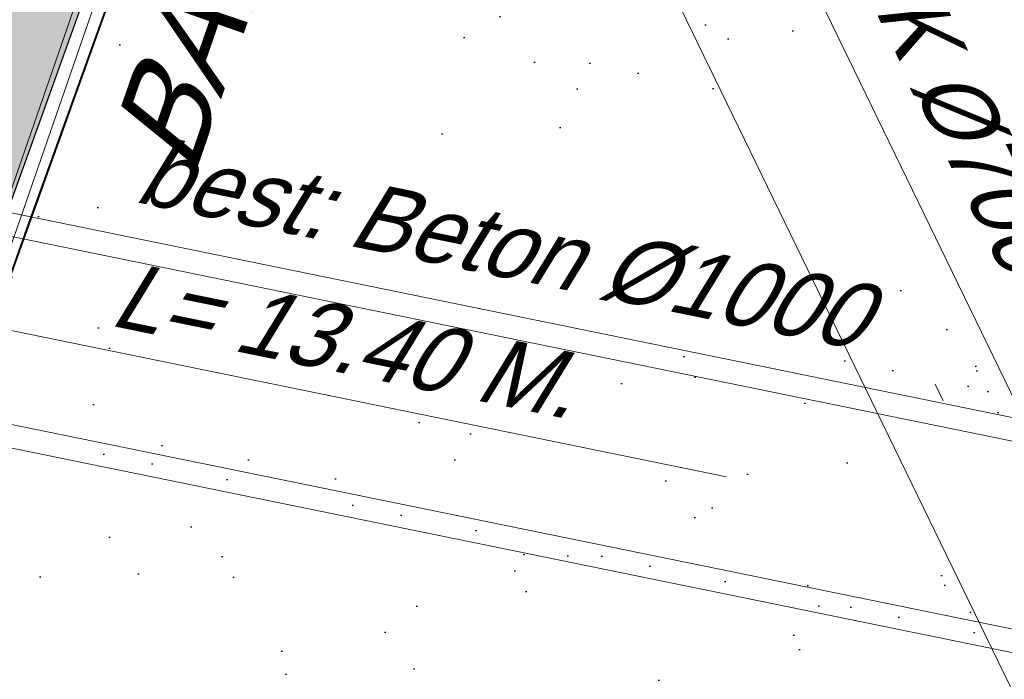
# Model space of a CAD drawing. Header units: metres. Extents: x 128615 to 129083, y 455669 to 456034.
# Tile 134 of 158: x 128840.41 to 128845.75, y 455858.65 to 455862.23. Entities that reach past the tile are written whole.
import ezdxf

# ---------------------------------------------------------------- set-up
doc = ezdxf.new("R2010")
doc.units = ezdxf.units.M
doc.linetypes.add('RI-AWZI_PROCESLEIDING', pattern=[18.450000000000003, 6, -1.8, 1.75, -1.8, 1.75, -1.8, 1.75, -1.8])
doc.linetypes.add('RI-AWZI_SLIBLEIDING', pattern=[11, 5, -3, 0, -3])
for name, color, linetype, lineweight in [('B-CO-BC-BETONVORM-G', 50, 'Continuous', 18), ('B-WE-OG-HOOGTELIJN-G', 7, 'Continuous', 18), ('B-XX-GR-HAAG-G', 90, 'GR-HAAG1', 13), ('B-XX-RI-AWZI_PROCESLEIDING-G', 30, 'RI-AWZI_PROCESLEIDING', 18), ('B-XX-RI-AWZI_SLIBLEIDING-G', 40, 'RI-AWZI_SLIBLEIDING', 18), ('B-XX-RI-AWZI_SLIBLEIDING-T25_HDSR', 7, 'Continuous', 35), ('B-XX-VH-BESTRATING-V', 1, 'Continuous', 18), ('B-XX-VH-VERHARDING-V', 1, 'Continuous', 18)]:
    doc.layers.add(name, color=color, linetype=linetype, lineweight=lineweight)
for name, color, linetype in [('B-XX-GR-GRAS-G', 90, 'Continuous'), ('B-XX-GR-KRUIDEN-G', 98, 'Continuous'), ('B-XX-RI-AWZI_PROCESLEIDING-T25_HDSR', 7, 'Continuous'), ('B-XX-VH-KANTVERHARDING-G', 60, 'Continuous')]:
    doc.layers.add(name, color=color, linetype=linetype)
doc.styles.add('TAUW-ISOCP', font='tcb_isocp.shx')
doc.styles.add('tcb_isocp', font='tcb_isocp.shx')
doc.linetypes.add('GR-HAAG1', pattern='A,6,[176,NLCS.SHX,S=0.125,R=0,X=0,Y=0],-2', length=8)

msp = doc.modelspace()

# ---------------------------------------------------------------- hatches: boundary and pattern name
at = {"layer": 'B-XX-GR-GRAS-G'}
h = msp.add_hatch(dxfattribs=at)
h.set_pattern_fill('CROSS', color=256, scale=0.09999999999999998, angle=-116.5632943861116, style=0)
h.set_pattern_definition([(340.9065815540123, (128738.9979208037, 455858.1422880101), (0.8077808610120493, 0.3923519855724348), [0.3174999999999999, -0.9525]), (70.90658155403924, (128739.0960088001, 455857.9403427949), (-0.3923519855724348, 0.8077808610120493), [0.3174999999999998, -0.9524999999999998])])
h.paths.add_polyline_path([(128845.8675353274, 455784.6485665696), (128847.5685110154, 455784.0597697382), (128847.7647766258, 455784.6267616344), (128846.0638009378, 455785.2155584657)])
h.paths.add_polyline_path([(128967.1055860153, 455860.4144094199), (128969.4210054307, 455866.8918425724), (128880.9006920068, 455904.409712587), (128810.0577815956, 455927.1027515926), (128808.0815679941, 455921.3936663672), (128811.5859768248, 455919.9881814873), (128842.9440111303, 455909.6012506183), (128874.3253125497, 455899.2845629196), (128897.3942134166, 455890.0887698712), (128932.249899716, 455875.2515896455), (128958.9784740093, 455863.874893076)])
edge = h.paths.add_edge_path()
edge.add_line((128984.0843231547, 455804.1850891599), (128953.5143684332, 455822.3927003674))
edge.add_line((128953.5143684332, 455822.3927003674), (128931.0817976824, 455759.6371250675))
edge.add_line((128931.0817976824, 455759.6371250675), (128923.691293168, 455762.2048782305))
edge.add_line((128923.691293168, 455762.2048782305), (128914.0269830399, 455765.5502024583))
edge.add_line((128914.0269830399, 455765.5502024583), (128897.845598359, 455770.6508317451))
edge.add_line((128897.845598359, 455770.6508317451), (128884.7246261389, 455774.2573768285))
edge.add_line((128884.7246261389, 455774.2573768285), (128872.548293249, 455777.8537726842))
edge.add_line((128872.548293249, 455777.8537726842), (128866.079626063, 455781.0475949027))
edge.add_line((128866.079626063, 455781.0475949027), (128866.0212588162, 455781.0678178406))
edge.add_line((128866.0212588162, 455781.0678178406), (128863.5642032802, 455773.7248399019))
edge.add_line((128863.5642032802, 455773.7248399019), (128871.5285838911, 455771.3053608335))
edge.add_line((128871.5285838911, 455771.3053608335), (128871.6722959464, 455771.410655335))
edge.add_arc((128873.3846396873, 455770.369334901), 2.004113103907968, 78.24944847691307, 148.6951358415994, ccw=False)
edge.add_line((128873.7927796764, 455772.3314488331), (128875.0821999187, 455772.0165345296))
edge.add_line((128875.0821999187, 455772.0165345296), (128927.2955738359, 455757.61301808))
edge.add_line((128927.2955738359, 455757.61301808), (128956.895554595, 455749.1705929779))
edge.add_line((128956.895554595, 455749.1705929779), (128984.0843231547, 455804.1850891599))
h = msp.add_hatch(dxfattribs=at)
h.set_pattern_fill('AR-SAND', color=256, scale=0.01999999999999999, angle=-116.5632943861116, style=0)
h.set_pattern_definition([(18.40658155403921, (128738.9979208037, 455858.1422880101), (0.2899431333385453, 0.935445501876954), [0, -0.7721600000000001, 0, -0.8636, 0, -0.8255]), (348.4065815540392, (128738.9979208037, 455858.1422880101), (1.318547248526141, 1.060693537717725), [0, -0.4165599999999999, 0, -0.6959599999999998, 0, -0.2666999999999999]), (308.4065815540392, (128738.4074554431, 455858.3466790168), (1.495894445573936, -0.5147657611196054), [0, -0.2539999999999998, 0, -0.9143999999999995, 0, -1.193799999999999]), (298.4065815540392, (128738.4074554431, 455858.3466790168), (1.588945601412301, -0.07820251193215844), [0, -0.1269999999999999, 0, -0.5994399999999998, 0, -0.6857999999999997])])
h.paths.add_polyline_path([(128848.284012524, 455860.8971291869), (128848.6251543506, 455861.1059885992), (128848.9384434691, 455860.5942758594), (128848.5973016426, 455860.3854164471)], flags=16)
h.paths.add_polyline_path([(128837.9932075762, 455856.9698232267), (128850.6606054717, 455852.5849729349), (128852.2488995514, 455857.0453477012, -0.0566628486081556), (128849.2765457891, 455860.8012743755), (128848.9384434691, 455860.5942758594), (128848.6251543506, 455861.1059885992), (128848.9669735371, 455861.315262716, -0.1306886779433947), (128846.0810004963, 455871.8227441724), (128842.5265956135, 455873.0597063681), (128840.8310114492, 455868.4634109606, -0.1862601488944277), (128842.0372406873, 455867.4382816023, -0.2138181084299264), (128842.158678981, 455865.8599495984), (128840.099627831, 455860.1214138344), (128839.1961826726, 455860.4450990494)])
at = {"layer": 'B-XX-GR-HAAG-G'}
h = msp.add_hatch(dxfattribs=at)
h.set_pattern_fill('ANGLE', color=256, scale=0.03999999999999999, angle=-19.09341844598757, style=0)
h.set_pattern_definition([(78.37645749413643, (128738.9979208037, 455858.1422880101), (-0.2736702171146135, 0.05629362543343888), [0.2032, -0.07619999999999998]), (168.3764574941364, (128738.9979208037, 455858.1422880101), (-0.0562936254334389, -0.2736702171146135), [0.2031999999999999, -0.07619999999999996])])
edge = h.paths.add_edge_path()
edge.add_line((128824.0560011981, 455861.2439628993), (128824.3251972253, 455861.9975444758))
edge.add_line((128824.3251972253, 455861.9975444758), (128807.412816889, 455867.9094233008))
edge.add_line((128807.412816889, 455867.9094233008), (128807.5844640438, 455867.0019485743))
edge.add_line((128807.5844640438, 455867.0019485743), (128824.0565718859, 455861.2437634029))
edge.add_line((128911.0524530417, 455830.6925610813), (128923.8730139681, 455826.2243651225))
edge.add_line((128923.8730139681, 455826.2243651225), (128926.9522502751, 455825.1512758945))
edge.add_line((128926.9522502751, 455825.1512758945), (128927.2239480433, 455825.9444302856))
edge.add_line((128927.2239480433, 455825.9444302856), (128912.031396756, 455831.2301135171))
edge.add_line((128912.031396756, 455831.2301135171), (128911.0523500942, 455830.6922639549))
at = {"layer": 'B-XX-GR-KRUIDEN-G'}
h = msp.add_hatch(dxfattribs=at)
h.set_pattern_fill('SWAMP', color=256, scale=0.2, angle=-116.5632943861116, style=0)
h.set_pattern_definition([(340.9065815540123, (128738.9979208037, 455858.1422880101), (3.839350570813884, 3.326515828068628), [0.6349999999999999, -4.444999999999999]), (70.90658155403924, (128739.2979540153, 455858.0384307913), (-0.9611808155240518, 4.988231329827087), [0.3174999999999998, -8.481319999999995]), (70.90658155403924, (128739.3729632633, 455858.0124661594), (-0.9611808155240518, 4.988231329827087), [0.2539999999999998, -8.544819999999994]), (70.90658155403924, (128739.2229447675, 455858.0643954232), (-0.9611808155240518, 4.988231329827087), [0.2539999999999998, -8.544819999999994]), (40.90658155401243, (128739.4479706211, 455857.9865021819), (-0.9611719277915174, 4.988233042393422), [0.2032, -4.876799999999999]), (100.9065815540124, (128739.1479374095, 455858.0903594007), (-4.8005224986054, 1.661717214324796), [0.2032, -4.8768])])
edge = h.paths.add_edge_path()
edge.add_line((128948.4118116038, 455833.4579504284), (128948.6455033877, 455826.0782791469))
edge.add_line((128948.6455033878, 455826.0782791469), (128943.9095911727, 455812.3966981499))
edge.add_line((128943.9095911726, 455812.3966981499), (128941.3888850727, 455813.2785094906))
edge.add_line((128941.3888850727, 455813.2785094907), (128942.1339618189, 455815.4309623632))
edge.add_arc((128932.745274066, 455818.888458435), 10.00508554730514, -20.21683048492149, 71.17534409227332)
edge.add_line((128935.9736453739, 455828.358376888), (128892.1860483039, 455843.579290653))
edge.add_arc((128893.6952972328, 455847.9211051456), 4.596649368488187, -157.04283936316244, -109.16785423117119, ccw=False)
edge.add_arc((128894.4307678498, 455848.232645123), 5.395382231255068, 162.5112662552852, 202.9571606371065, ccw=False)
edge.add_line((128889.2847814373, 455849.8540560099), (128901.8557516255, 455885.6735668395))
edge.add_line((128901.8557516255, 455885.6735668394), (128887.2242848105, 455890.7225570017))
edge.add_line((128887.2242848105, 455890.7225570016), (128887.1817624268, 455890.5997140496))
edge.add_line((128887.1817624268, 455890.5997140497), (128874.5146120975, 455895.1035688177))
edge.add_line((128874.5146120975, 455895.1035688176), (128873.5283828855, 455892.2544503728))
edge.add_arc((128867.280722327, 455871.995513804), 21.20041917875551, 72.86074229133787, 176.4358647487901)
edge.add_line((128846.121308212, 455873.313454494), (128835.0103701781, 455877.1887525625))
edge.add_arc((128817.5916042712, 455889.2204382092), 21.17014088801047, -34.63404912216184, -24.22743715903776)
edge.add_line((128836.8971577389, 455880.5330640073), (128837.0847450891, 455880.5150973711))
edge.add_line((128837.0847450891, 455880.5150973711), (128838.2442237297, 455883.7950644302))
edge.add_line((128838.2442237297, 455883.7950644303), (128838.0851409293, 455883.9110295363))
edge.add_arc((128817.5916042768, 455889.2204382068), 21.17014088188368, -14.52468191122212, 21.05836036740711)
edge.add_line((128837.3478955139, 455896.8272655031), (128838.4437976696, 455897.45125095))
edge.add_line((128838.4437976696, 455897.45125095), (128836.9196742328, 455900.519436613))
edge.add_line((128836.9196742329, 455900.519436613), (128835.8290882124, 455899.9707426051))
edge.add_arc((128817.5916042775, 455889.2204382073), 21.17014088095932, 30.51773535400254, 65.7725628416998)
edge.add_line((128826.2789784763, 455908.5259916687), (128826.2969451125, 455908.713579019))
edge.add_line((128826.2969451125, 455908.7135790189), (128823.0169780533, 455909.8730576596))
edge.add_line((128823.0169780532, 455909.8730576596), (128822.9010129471, 455909.7139748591))
edge.add_arc((128817.591604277, 455889.2204382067), 21.17014088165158, 75.47531808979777, 155.5873596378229)
edge.add_line((128798.3142327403, 455897.9701702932), (128798.1176121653, 455897.9799474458))
edge.add_line((128798.1176121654, 455897.9799474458), (128797.7211869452, 455896.8585281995))
edge.add_line((128797.7211869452, 455896.8585281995), (128793.8072384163, 455898.2133509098))
edge.add_arc((128775.6531717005, 455909.0573338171), 21.14620778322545, -30.85117203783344, -24.45064201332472)
edge.add_line((128794.9029489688, 455900.3047239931), (128795.4902118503, 455900.2458409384))
edge.add_line((128795.4902118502, 455900.2458409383), (128796.7020683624, 455903.7467742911))
edge.add_line((128796.7020683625, 455903.746774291), (128796.1976420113, 455904.0486570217))
edge.add_arc((128775.6531716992, 455909.057333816), 21.14620778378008, -13.70124981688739, 21.18853243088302)
edge.add_line((128795.3698146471, 455916.7003760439), (128797.9082227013, 455917.9559061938))
edge.add_line((128797.9082227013, 455917.9559061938), (128796.4067381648, 455921.1222890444))
edge.add_line((128796.4067381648, 455921.1222890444), (128793.8362756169, 455919.8525566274))
edge.add_arc((128775.6531717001, 455909.0573338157), 21.1462077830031, 30.69740409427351, 65.54935799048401)
edge.add_line((128784.4057815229, 455928.3071110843), (128784.4646645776, 455928.8943739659))
edge.add_line((128784.4646645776, 455928.8943739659), (128780.9637312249, 455930.1062304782))
edge.add_line((128780.9637312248, 455930.1062304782), (128780.6618484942, 455929.6018041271))
edge.add_arc((128775.6531717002, 455909.0573338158), 21.14620778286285, 76.298750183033, 155.5095457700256)
edge.add_line((128756.4094808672, 455917.8233173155), (128755.8262168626, 455917.8979581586))
edge.add_line((128755.8262168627, 455917.8979581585), (128754.6142224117, 455914.3971073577))
edge.add_line((128754.6142224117, 455914.3971073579), (128755.1121866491, 455914.0802848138))
edge.add_arc((128775.6531716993, 455909.057333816), 21.1462077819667, 166.2589379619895, 191.7043835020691)
edge.add_line((128754.9466508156, 455904.7675673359), (128751.1985842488, 455903.6584638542))
edge.add_line((128751.1985842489, 455903.6584638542), (128751.1173775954, 455903.9197317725))
edge.add_line((128751.1173775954, 455903.9197317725), (128741.4969709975, 455907.2999279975))
edge.add_line((128741.4969709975, 455907.2999279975), (128757.0495062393, 455938.2990116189))
edge.add_line((128757.0495062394, 455938.2990116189), (128795.963293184, 455925.5684809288))
edge.add_line((128795.963293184, 455925.5684809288), (128808.0815679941, 455921.3936663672))
edge.add_line((128808.0815679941, 455921.3936663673), (128811.5859768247, 455919.9881814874))
edge.add_line((128811.5859768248, 455919.9881814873), (128842.9440111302, 455909.6012506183))
edge.add_line((128842.9440111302, 455909.6012506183), (128874.3253125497, 455899.2845629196))
edge.add_line((128874.3253125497, 455899.2845629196), (128897.3942134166, 455890.0887698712))
edge.add_line((128897.3942134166, 455890.0887698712), (128932.249899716, 455875.2515896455))
edge.add_line((128932.249899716, 455875.2515896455), (128958.9784740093, 455863.874893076))
edge.add_line((128958.9784740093, 455863.8748930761), (128948.4118116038, 455833.4579504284))
h.paths.add_polyline_path([(128845.694092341, 455904.4570519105), (128848.0856081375, 455905.5477301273), (128849.2310223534, 455903.2376735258), (128848.6444501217, 455901.5319182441), (128846.8291906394, 455902.1678003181)], flags=16)
at = {"layer": 'B-XX-VH-BESTRATING-V'}
h = msp.add_hatch(dxfattribs=at)
h.set_pattern_fill('AR-B88', color=256, scale=0.001999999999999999, angle=-116.5632943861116, style=0)
h.set_pattern_definition([(340.9065815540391, (222427.2334215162, -244865.0047561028), (0.1329372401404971, 0.384042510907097), []), (70.90658155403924, (222427.2334215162, -244865.0047561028), (-0.05908401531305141, 0.4505111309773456), [0.4063999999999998, -0.4063999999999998])])
h.paths.add_polyline_path([(128848.0971045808, 455878.635931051, -0.4037405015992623), (128873.2287957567, 455891.4051268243), (128873.5244922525, 455892.2556497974, 0.4868956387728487), (128846.1151016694, 455873.2097112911), (128834.9511693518, 455877.1034928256, 0.04666700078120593), (128836.8971577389, 455880.5330640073), (128837.0847450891, 455880.5150973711), (128838.2442237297, 455883.7950644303), (128838.0851409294, 455883.9110295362, 0.156520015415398), (128837.3478955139, 455896.827265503), (128838.4437976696, 455897.45125095), (128836.9196742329, 455900.519436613), (128835.8290882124, 455899.9707426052, 0.1550531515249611), (128826.2789784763, 455908.5259916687), (128826.2969451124, 455908.7135790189), (128824.5146119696, 455909.3436393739), (128824.2202072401, 455908.4931332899), (128825.3340023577, 455908.0994032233), (128825.3205751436, 455907.9592113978, -0.1738342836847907), (128835.4657427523, 455898.7804478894), (128836.5160855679, 455899.3088947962), (128837.2594004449, 455897.8125408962), (128836.2169129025, 455897.2189686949, -0.1740133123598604), (128837.0524737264, 455883.5500615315), (128837.1721865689, 455883.4627955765), (128836.4705692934, 455881.478040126), (128836.3303774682, 455881.4914673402, -0.3844101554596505), (128811.8267057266, 455869.7873592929), (128811.7490435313, 455869.6698747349), (128810.8869354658, 455869.9746326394), (128810.5925307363, 455869.1241265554), (128812.1120620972, 455868.5869674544), (128812.2159800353, 455868.7441707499, 0.07544990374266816), (128818.5706738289, 455868.0729492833, 0.07589524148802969), (128824.8361656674, 455869.3284499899), (128826.3976501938, 455866.1488804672), (128827.2047040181, 455866.5576945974), (128826.1752094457, 455868.7079874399), (128828.4456792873, 455869.8032831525), (128829.4583531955, 455867.6595790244), (128832.7670077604, 455866.4857812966), (128833.0882556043, 455867.3781987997), (128830.0883369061, 455868.4308349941), (128828.7671010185, 455871.2403620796), (128828.8525096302, 455871.2937297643, 0.08531439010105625), (128834.1918941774, 455876.0825068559), (128837.7766362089, 455874.850374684), (128842.5594630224, 455873.1541507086), (128846.0838651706, 455871.9276488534), (128846.0810004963, 455871.8227441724, 0.1974429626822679), (128852.3271716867, 455856.9670565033), (128850.4531680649, 455851.7043292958), (128837.7009904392, 455856.1264283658), (128837.4045707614, 455855.2651000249), (128841.2029329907, 455853.9566605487), (128840.2940743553, 455851.3180823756, -0.03739428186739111), (128840.2171224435, 455851.0270438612, -0.0366327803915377), (128840.1005161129, 455850.7561483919), (128837.9778480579, 455844.5936657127, -0.02691818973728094), (128837.9180416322, 455844.3852272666, -0.02615719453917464), (128837.8387947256, 455844.1899691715), (128836.9097664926, 455841.4928350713), (128836.1198297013, 455841.7703814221), (128834.2752362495, 455836.4663716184), (128835.044899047, 455836.1989614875), (128833.9672562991, 455833.0983045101, 0.04583804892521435), (128834.7845963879, 455832.7170226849), (128835.7157441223, 455835.3939975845), (128836.2000348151, 455836.7517529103), (128835.4308187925, 455837.03347389), (128836.694533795, 455840.6411847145), (128837.4668797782, 455840.3769051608), (128841.9721584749, 455853.3663621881), (128875.616844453, 455841.6266952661), (128872.6042422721, 455832.6313486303), (128869.4363862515, 455823.6340851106), (128868.9275225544, 455823.8103949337), (128868.6019804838, 455822.8506645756), (128868.0093077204, 455821.190477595), (128868.4012366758, 455821.0537541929, 0.05439538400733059), (128869.3766180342, 455820.7581588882), (128873.2027955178, 455831.5751975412), (128875.0930636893, 455836.9640584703, -0.0412858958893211), (128875.1754991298, 455837.2859374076, -0.04334982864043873), (128875.3176973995, 455837.6044542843), (128877.0161506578, 455842.4464806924), (128860.0173804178, 455848.3648314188), (128851.3064607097, 455851.4074056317), (128853.0583824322, 455856.2732795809, 0.3272972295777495), (128877.9961818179, 455853.7020223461), (128879.4539705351, 455851.9601852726), (128881.0431873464, 455853.2495140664), (128880.1699822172, 455854.3809194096), (128882.1130744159, 455856.0401414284), (128883.0879052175, 455854.9247671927), (128883.6943496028, 455855.4497789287), (128882.3422394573, 455857.0749083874), (128882.4127906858, 455857.1464639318, 0.5271845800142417), (128875.6562547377, 455891.4715256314), (128874.8988719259, 455891.7329317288), (128874.6549034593, 455890.9093898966, -0.402981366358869), (128886.4646925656, 455865.3548980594, -1)])
h.paths.add_polyline_path([(128876.3997198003, 455841.651282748), (128877.6867014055, 455841.2057909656), (128877.8829670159, 455841.7727828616), (128876.5959854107, 455842.218274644)], flags=24)
h = msp.add_hatch(dxfattribs=at)
h.set_pattern_fill('BRICK', color=256, scale=0.03307086, angle=-116.5097316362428)
h.set_pattern_definition([(340.9065815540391, (128781.00315288, 455850.7668853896), (0.0686929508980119, 0.1984471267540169), []), (70.90658155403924, (128781.00315288, 455850.7668853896), (-0.3968942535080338, 0.1373859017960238), [0.2099999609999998, -0.2099999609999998]), (70.90658155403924, (128781.2016000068, 455850.6981924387), (-0.3968942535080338, 0.1373859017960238), [-0.2099999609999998, 0.2099999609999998])])
edge = h.paths.add_edge_path()
edge.add_line((128831.6126664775, 455838.8346340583), (128839.0652869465, 455860.4902585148))
edge.add_line((128839.0652869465, 455860.4902585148), (128836.3034510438, 455861.4412710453))
edge.add_line((128836.3034510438, 455861.4412710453), (128833.541615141, 455862.3922835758))
edge.add_arc((128834.2946828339, 455864.407557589), 2.151381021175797, 165.7586443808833, 249.5102871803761, ccw=False)
edge.add_line((128832.2094179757, 455864.936812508), (128832.7229766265, 455866.3634640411))
edge.add_line((128832.7229766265, 455866.3634640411), (128829.5305935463, 455867.4960062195))
edge.add_line((128829.5305935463, 455867.4960062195), (128825.7790093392, 455865.6897798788))
edge.add_line((128825.7790093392, 455865.6897798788), (128824.1892600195, 455861.2288345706))
edge.add_line((128824.1892600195, 455861.2288345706), (128829.3480097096, 455859.4118744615))
edge.add_arc((128828.6821113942, 455857.5376763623), 1.98897940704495, -20.160679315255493, 70.43999003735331, ccw=False)
edge.add_line((128830.5492255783, 455856.8521665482), (128825.085613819, 455841.0700632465))
edge.add_arc((128820.6003911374, 455842.5189337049), 4.713432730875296, 246.4303146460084, 342.09788309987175, ccw=False)
edge.add_line((128818.7156584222, 455838.1987218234), (128794.9887339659, 455846.4591081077))
edge.add_line((128794.9887339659, 455846.4591081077), (128740.4443933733, 455865.3829613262))
edge.add_arc((128742.7378552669, 455872.1050294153), 7.102546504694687, 156.7495911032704, 251.16118143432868, ccw=False)
edge.add_line((128736.2121179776, 455874.9087625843), (128740.8492055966, 455888.4475361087))
edge.add_arc((128747.4193090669, 455885.7839878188), 7.08948158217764, 110.50432189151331, 157.9321541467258, ccw=False)
edge.add_line((128744.936019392, 455892.4243207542), (128746.0560372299, 455895.6599412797))
edge.add_line((128746.0560372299, 455895.6599412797), (128750.9663574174, 455893.9602221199))
edge.add_line((128750.9663574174, 455893.9602221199), (128752.5278960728, 455898.5416274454))
edge.add_line((128752.5278960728, 455898.5416274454), (128752.0152830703, 455900.3559231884))
edge.add_line((128752.0152830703, 455900.3559231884), (128751.9765845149, 455900.3451798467))
edge.add_line((128751.9765845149, 455900.3451798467), (128751.0126086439, 455903.818817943))
edge.add_line((128751.0126086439, 455903.818817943), (128743.3040688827, 455906.5354959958))
edge.add_line((128743.3040688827, 455906.5354959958), (128719.892912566, 455838.9029857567))
edge.add_line((128719.892912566, 455838.9029857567), (128720.2712589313, 455838.7734198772))
edge.add_line((128720.2712589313, 455838.7734198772), (128743.5504862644, 455906.0245387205))
edge.add_line((128743.5504862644, 455906.0245387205), (128750.6829467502, 455903.5108851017))
edge.add_line((128750.6829467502, 455903.5108851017), (128752.1090925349, 455898.5527556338))
edge.add_line((128752.1090925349, 455898.5527556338), (128750.717407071, 455894.4696833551))
edge.add_line((128750.717407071, 455894.4696833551), (128745.8088863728, 455896.1687796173))
edge.add_line((128745.8088863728, 455896.1687796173), (128744.6185725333, 455892.7300809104))
edge.add_arc((128747.419309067, 455885.7839878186), 7.489481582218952, 111.9598016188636, 158.0177529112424)
edge.add_line((128740.4743136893, 455888.5874452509), (128735.6521931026, 455874.5084362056))
edge.add_arc((128742.711383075, 455872.0759849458), 7.466524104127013, 160.9871051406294, 251.273710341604)
edge.add_line((128740.3142736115, 455865.0047157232), (128794.856583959, 455846.0815660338))
edge.add_line((128794.856583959, 455846.0815660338), (128818.5714073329, 455837.8252763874))
edge.add_arc((128820.6003911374, 455842.5189337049), 5.113432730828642, 246.6220382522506, 342.0506229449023)
edge.add_line((128825.4649488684, 455840.9430934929), (128830.9260443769, 455856.717928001))
edge.add_arc((128828.6821113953, 455857.5376763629), 2.388979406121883, 339.9318582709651, 430.4537588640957)
edge.add_line((128829.4813863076, 455859.7889831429), (128824.7008226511, 455861.4727425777))
edge.add_line((128824.7008226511, 455861.4727425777), (128826.1020253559, 455865.4046131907))
edge.add_line((128826.1020253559, 455865.4046131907), (128829.4604913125, 455867.0964502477))
edge.add_line((128829.4604913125, 455867.0964502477), (128832.2105117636, 455866.120842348))
edge.add_line((128832.2105117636, 455866.120842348), (128831.8267665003, 455865.0548087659))
edge.add_arc((128834.2946828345, 455864.4075575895), 2.551381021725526, 165.3042260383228, 249.6319906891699)
edge.add_line((128833.4066780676, 455862.0156979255), (128838.5569163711, 455860.2422612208))
edge.add_line((128838.5569163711, 455860.2422612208), (128831.2322111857, 455838.9583295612))
edge.add_arc((128836.4510621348, 455837.3560573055), 5.459274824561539, 162.9326608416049, 251.688394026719)
edge.add_line((128834.7358411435, 455832.1732300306), (128868.2102711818, 455820.5590485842))
edge.add_arc((128870.243457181, 455825.3755239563), 5.22802833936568, 247.1138597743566, 340.4610631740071)
edge.add_line((128875.1704265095, 455823.6270235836), (128882.5907182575, 455844.7795449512))
edge.add_arc((128880.2053561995, 455845.6949556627), 2.55498119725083, 339.0051081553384, 400.5811834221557)
edge.add_line((128882.1458260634, 455847.357034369), (128879.1820600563, 455850.9862143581))
edge.add_line((128879.1820600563, 455850.9862143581), (128886.2461834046, 455856.9579368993))
edge.add_arc((128882.7728296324, 455860.6776088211), 5.089218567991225, 313.038728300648, 342.0620473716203)
edge.add_line((128887.6146643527, 455859.110196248), (128893.0181774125, 455874.5159597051))
edge.add_arc((128882.8722026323, 455877.7590635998), 10.65169127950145, 342.2738127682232, 419.290512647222)
edge.add_line((128888.3118646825, 455886.917043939), (128886.2148499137, 455887.872679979))
edge.add_line((128886.2148499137, 455887.872679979), (128886.1094443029, 455887.4783866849))
edge.add_line((128886.1094443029, 455887.4783866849), (128888.1745737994, 455886.5274173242))
edge.add_arc((128882.8857705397, 455877.7600346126), 10.23906438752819, -17.723255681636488, 58.900096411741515, ccw=False)
edge.add_line((128892.6388684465, 455874.6430616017), (128887.2355901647, 455859.2379771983))
edge.add_arc((128882.7728296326, 455860.677608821), 4.689218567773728, 313.1287842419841, 342.12093767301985, ccw=False)
edge.add_line((128885.978569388, 455857.2553283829), (128883.1729931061, 455854.8264816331))
edge.add_line((128883.1729931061, 455854.8264816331), (128878.5836409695, 455851.0866857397))
edge.add_line((128878.5836409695, 455851.0866857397), (128881.839104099, 455847.1002356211))
edge.add_arc((128880.2053561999, 455845.6949556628), 2.15498119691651, -21.143024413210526, 40.70070699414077, ccw=False)
edge.add_line((128882.2152704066, 455844.9176598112), (128877.8010034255, 455832.3322089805))
edge.add_line((128877.8010034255, 455832.3322089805), (128874.7932273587, 455823.7601450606))
edge.add_arc((128870.243457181, 455825.3755239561), 4.828028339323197, 246.96541338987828, 340.45278373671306, ccw=False)
edge.add_line((128868.354313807, 455820.9324400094), (128834.8638834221, 455832.552191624))
edge.add_arc((128836.4510621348, 455837.3560573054), 5.059274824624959, 163.0072479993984, 251.7166439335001, ccw=False)
at = {"layer": 'B-XX-VH-VERHARDING-V'}
h = msp.add_hatch(dxfattribs=at)
h.set_pattern_fill('AR-CONC', color=256, scale=0.002499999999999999, angle=-116.5632943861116, style=0)
h.set_pattern_definition([(30.90658155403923, (128738.9979208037, 455858.1422880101), (0.4173705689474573, -0.1866413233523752), [0.04762499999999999, -0.5238749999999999]), (335.9065815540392, (128738.9979208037, 455858.1422880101), (0.07298104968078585, 0.4801855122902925), [0.03809999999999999, -0.4190999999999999]), (81.35758155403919, (128739.0327015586, 455858.1267346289), (0.4903524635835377, 0.2935415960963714), [0.04047499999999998, -0.4452249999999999]), (27.09078155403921, (128739.0394636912, 455858.2623012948), (0.6060339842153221, -0.3210048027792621), [0.07143749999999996, -0.7858124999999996]), (77.54218155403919, (128739.0899664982, 455858.2355509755), (0.7631975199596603, 0.3903916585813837), [0.06071249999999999, -0.6678374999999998]), (332.0905815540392, (128739.0394636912, 455858.2623012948), (0.763198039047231, 0.3903903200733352), [0.05714999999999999, -0.6286499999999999]), (1.906581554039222, (128739.0890846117, 455858.2115265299), (0.2745550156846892, -0.365585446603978), [0.04762499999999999, -0.5238749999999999]), (306.9065815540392, (128739.0890846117, 455858.2115265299), (0.2966292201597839, 0.3845977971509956), [0.03809999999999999, -0.4190999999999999]), (52.35798155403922, (128739.1119640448, 455858.1810611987), (0.5711835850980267, 0.01901366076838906), [0.04047499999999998, -0.4452249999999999]), (18.40658155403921, (128738.9979208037, 455858.1422880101), (0.07644358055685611, 0.197232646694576), [0, -0.41402, 0, -0.4254500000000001, 0, -0.4206875]), (348.4065815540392, (128738.9979208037, 455858.1422880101), (0.2397842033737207, 0.1820298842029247), [0, -0.2425699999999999, 0, -0.4044949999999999, 0, -0.1603375]), (308.4065815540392, (128738.8641059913, 455858.1886083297), (0.3156433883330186, -0.1244163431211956), [0, -0.1587499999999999, 0, -0.4952999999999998, 0, -0.6572249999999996]), (298.4065815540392, (128738.804099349, 455858.2093797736), (0.3707432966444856, -0.06106687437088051), [0, -0.2063749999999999, 0, -0.3289299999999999, 0, -0.4667249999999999])])
edge = h.paths.add_edge_path()
edge.add_line((128835.9437916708, 455869.8746399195), (128833.8553170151, 455864.2049304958))
edge.add_line((128833.8553170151, 455864.2049304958), (128838.6369063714, 455862.5091465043))
edge.add_line((128838.6369063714, 455862.5091465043), (128840.7890330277, 455868.3494917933))
edge.add_arc((128840.1887806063, 455866.5025256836), 1.942057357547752, -18.005848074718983, 71.99616286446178, ccw=False)
edge.add_line((128842.0357256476, 455865.9022084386), (128840.28945196, 455861.0433446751))
edge.add_arc((128839.5356688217, 455861.311375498), 0.8000184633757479, 250.2898018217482, 340.42558933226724, ccw=False)
edge.add_line((128839.265852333, 455860.5582296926), (128833.5839397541, 455862.5152007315))
edge.add_arc((128834.2947803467, 455864.4075689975), 2.021472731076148, 207.6738350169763, 249.4120419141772, ccw=False)
edge.add_arc((128834.2947803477, 455864.4075689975), 2.021472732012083, 165.9356281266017, 207.6738350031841, ccw=False)
edge.add_line((128832.3339046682, 455864.8988108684), (128833.6937653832, 455868.676465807))
edge.add_arc((128835.4637451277, 455868.0643834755), 1.872824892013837, 118.03599783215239, 160.9239398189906, ccw=False)
edge.add_arc((128835.463745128, 455868.0643834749), 1.872824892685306, 75.1480558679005, 118.0359978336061, ccw=False)

# ---------------------------------------------------------------- linework, layer by layer
at = {"layer": 'B-CO-BC-BETONVORM-G'}
for points in [[(128838.5729390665, 455861.5495871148), (128849.4415001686, 455859.3287510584, 0.2194254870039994), (128850.1548420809, 455859.4961090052), (128850.8841681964, 455860.0650087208)], [(128838.5317051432, 455861.4304297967), (128849.4164752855, 455859.2062816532, 0.2194254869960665), (128850.2317231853, 455859.397547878), (128850.9610493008, 455859.9664475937)], [(128838.2666699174, 455860.463922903), (128849.2162762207, 455858.2265264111, 0.2194254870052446), (128850.8467720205, 455858.6090588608), (128851.576098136, 455859.1779585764)], [(128838.2416450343, 455860.3414534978), (128849.1912513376, 455858.1040570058, 0.2194254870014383), (128850.9236531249, 455858.5104977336), (128851.6529792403, 455859.0793974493)]]:
    msp.add_lwpolyline(points, format="xyb", dxfattribs=at)
at = {"layer": 'B-XX-GR-GRAS-G'}
msp.add_lwpolyline([(128848.9662961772, 455861.3148480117), (128848.9865217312, 455861.2818124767, -0.1311533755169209), (128846.0810004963, 455871.8227441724), (128842.5265956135, 455873.0597063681), (128840.8310114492, 455868.4634109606, -0.1862601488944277), (128842.0372406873, 455867.4382816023, -0.2138181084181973), (128842.158678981, 455865.8599495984), (128840.099627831, 455860.1214138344), (128839.1961826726, 455860.4450990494), (128837.9932075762, 455856.9698232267), (128850.6606054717, 455852.5849729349), (128852.2488995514, 455857.0453477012, -0.0566628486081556), (128849.2765457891, 455860.8012743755), (128848.9384434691, 455860.5942758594), (128848.6251543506, 455861.1059885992)], format="xyb", close=True, dxfattribs=at)
at = {"layer": 'B-XX-RI-AWZI_PROCESLEIDING-G'}
msp.add_lwpolyline([(128838.3667694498, 455860.9538005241), (128849.3163757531, 455858.7164040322, 0.2194254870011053), (128850.539247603, 455859.0033033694), (128851.2685737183, 455859.5722030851)], format="xyb", dxfattribs=at)
at = {"layer": 'B-XX-RI-AWZI_SLIBLEIDING-G', "linetype": 'Continuous'}
for points in [[(128858.2867590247, 455847.7484935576), (128858.4541619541, 455848.2322024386, 0.4142135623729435), (128857.5890219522, 455850.0130822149), (128849.6332821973, 455852.766420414, -0.1989123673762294), (128849.2325810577, 455853.1220521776), (128844.2209458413, 455863.4384400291, 0.198912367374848), (128843.4195435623, 455864.1497035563), (128841.0949827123, 455864.9541921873), (128839.7714810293, 455865.4122322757)], [(128857.6252540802, 455847.9774285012), (128857.7926570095, 455848.4611373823, 0.4142135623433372), (128857.3600870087, 455849.3515772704), (128849.4043472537, 455852.1049154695, -0.1989123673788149), (128848.6029449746, 455852.8161789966), (128843.5913097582, 455863.1325668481, 0.1989123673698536), (128843.1906086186, 455863.4881986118), (128840.8660477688, 455864.2926872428), (128839.5425044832, 455864.750741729)]]:
    msp.add_lwpolyline(points, format="xyb", dxfattribs=at)
at = {"layer": 'B-XX-RI-AWZI_SLIBLEIDING-G'}
msp.add_lwpolyline([(128857.9560065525, 455847.8629610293), (128858.1234094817, 455848.3466699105, 0.4142135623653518), (128857.4745544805, 455849.6823297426), (128849.5188147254, 455852.4356679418, -0.1989123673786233), (128848.9177630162, 455852.9691155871), (128843.9061277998, 455863.2855034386, 0.198912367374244), (128843.3050760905, 455863.818951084), (128840.9805152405, 455864.6234397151), (128839.6569927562, 455865.0814870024)], format="xyb", dxfattribs=at)
at = {"layer": 'B-XX-VH-BESTRATING-V'}
for points in [[(128839.191282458, 455860.4191624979, 0.3895016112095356), (128840.3818706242, 455861.0614239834), (128842.0351178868, 455865.8374914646), (128842.0621110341, 455865.9154719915, 0.4142135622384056), (128840.8263567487, 455868.4596636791)], [(128839.2241254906, 455860.5140427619, 0.3867737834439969), (128840.2873719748, 455861.0941349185), (128841.9406192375, 455865.8702023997), (128841.9676123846, 455865.9481829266, 0.414212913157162), (128840.7936444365, 455868.3651610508, 0.414213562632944)]]:
    msp.add_lwpolyline(points, format="xyb", dxfattribs=at)
at = {"layer": 'B-XX-VH-KANTVERHARDING-G'}
msp.add_lwpolyline([(128840.8310114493, 455868.4634109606, -0.4166725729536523), (128842.1586789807, 455865.8599495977), (128840.4452741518, 455861.0912861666), (128840.3682833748, 455860.8770092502, -0.3231053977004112), (128839.3446837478, 455860.3918942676), (128839.1882113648, 455860.4479549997)], format="xyb", dxfattribs=at)
at = {"layer": 'B-XX-VH-VERHARDING-V'}
for points in [[(128835.9437916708, 455869.8746399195), (128833.8553170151, 455864.2049304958), (128838.6369063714, 455862.5091465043), (128840.7890330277, 455868.3494917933, -0.414223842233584), (128842.0357256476, 455865.9022084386), (128840.28945196, 455861.0433446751, -0.4149078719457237), (128839.265852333, 455860.5582296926), (128833.5839397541, 455862.5152007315, -0.1841577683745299), (128832.5045523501, 455863.4687209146, -0.1841577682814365), (128832.3339046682, 455864.8988108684), (128833.6937653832, 455868.676465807, -0.1893494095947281), (128834.5834683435, 455869.7174369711, -0.1893494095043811), (128835.9437916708, 455869.8746399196, -1.200862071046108)], [(128840.7890330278, 455868.3494917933, -0.4142238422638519), (128842.0357256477, 455865.9022084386), (128840.3221493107, 455861.1353061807), (128840.2894519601, 455861.0433446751, -0.4149214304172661), (128839.265852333, 455860.5582296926), (128839.2305182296, 455860.5708891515)]]:
    msp.add_lwpolyline(points, format="xyb", dxfattribs=at)

# ---------------------------------------------------------------- texts
at = {"layer": 'B-WE-OG-HOOGTELIJN-G', "style": 'TAUW-ISOCP', "oblique": 20.00023775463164}
msp.add_text('BAND +0.920', height=0.4999999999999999, rotation=70.90657821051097, dxfattribs=at).set_placement((128841.3552796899, 455861.3768228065))
at = {"layer": 'B-XX-RI-AWZI_PROCESLEIDING-T25_HDSR', "style": 'tcb_isocp', "oblique": 20.00023775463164}
for s, p in [('best: Beton %%1291000', (128841.0242360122, 455861.2454243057)), ('L= 13.40 M.', (128840.8872998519, 455860.5752717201))]:
    msp.add_text(s, height=0.36, rotation=348.4514004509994, dxfattribs=at).set_placement(p)
at = {"layer": 'B-XX-RI-AWZI_SLIBLEIDING-T25_HDSR', "style": 'tcb_isocp', "oblique": 20.00023775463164}
msp.add_text('GVK %%129700', height=0.36, rotation=295.9101845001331, dxfattribs=at).set_placement((128844.7434691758, 455862.915821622))

doc.saveas('drawing.dxf')
